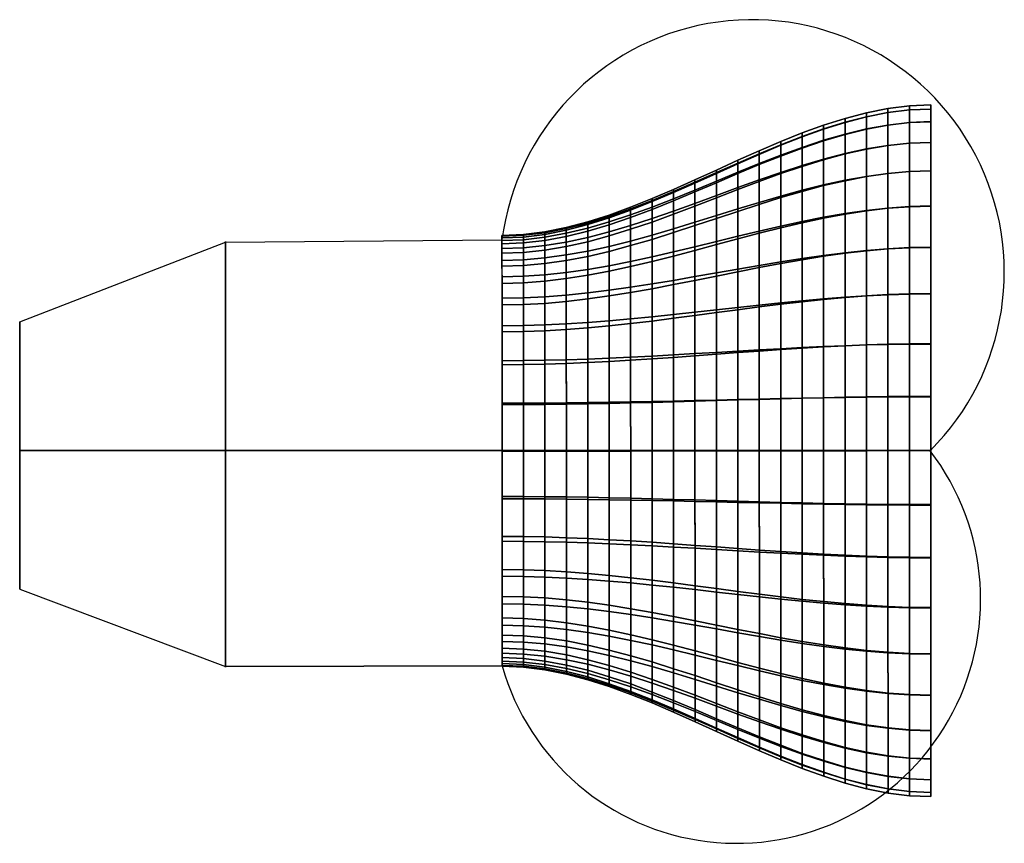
# Model space of a CAD drawing. Header units: millimetres. Extents: x 179.9 to 257, y 59.7 to 124.1.
import ezdxf

# ---------------------------------------------------------------- set-up
doc = ezdxf.new("R2010")
doc.units = ezdxf.units.MM

msp = doc.modelspace()

# ---------------------------------------------------------------- linework, layer by layer
at = {"extrusion": (0, -1, 0)}
for p, q in [((196.034, 90.411, 13.081), (179.918, 90.411, 10.454)), ((196.034, 90.381, -13.081), (179.918, 90.381, -10.454)), ((217.668, 90.411, 29.745), (196.034, 90.411, 13.081)), ((217.668, 90.381, -30.197), (196.034, 90.381, -13.081)), ((251.232, 90.411, 27.061), (217.668, 90.41, 29.758)), ((251.232, 90.381, -27.061), (217.668, 90.333, -29.732))]:
    msp.add_line(p, q, dxfattribs=at)
for points, elevation in [([(179.916, 100.469), (196.031, 106.709), (217.665, 106.881)], 0.452), ([(179.92, 79.573), (196.037, 73.508), (217.671, 73.562), (196.037, 73.508), (217.671, 73.562)], 0.215)]:
    msp.add_lwpolyline(points, dxfattribs=dict(elevation=elevation))
at = {"extrusion": (1, 0.000190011, 0)}
msp.add_circle((89.991, 0, 179.935), 10.454, dxfattribs=at)
for centre, radius, start, end in [((237.243, 104.374), 19.738, 314.91098, 172.70469), ((236.034, 78.776), 19.089, 195.85147, 37.49785)]:
    msp.add_arc(centre, radius, start, end)
msp.add_arc((90.348, 0, 251.249), 27.061, 89.96792, 269.96792, dxfattribs=at)
at = {"extrusion": (1, 0.000190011, -1.04568e-16)}
msp.add_ellipse((196.034, 90.109), major_axis=(0.003, -16.644, 0.696), ratio=0.784961, dxfattribs=at)
msp.add_ellipse((217.668, 90.221), major_axis=(0, -1.245, -29.774), ratio=0.559014, start_param=3.204958, end_param=6.364543, dxfattribs=at)

# ---------------------------------------------------------------- meshes
mesh = msp.add_polymesh((9, 9))
for k, corner in enumerate([(251.227, 116.128, -8.377), (249.549, 116.061, -8.407), (247.87, 115.869, -8.422), (246.192, 115.565, -8.423), (244.514, 115.164, -8.411), (242.836, 114.678, -8.389), (241.158, 114.123, -8.358), (239.48, 113.512, -8.32), (237.802, 112.859, -8.277), (251.227, 117.122, -4.248), (249.548, 117.05, -4.265), (247.87, 116.844, -4.277), (246.192, 116.519, -4.284), (244.514, 116.088, -4.287), (242.836, 115.569, -4.287), (241.158, 114.974, -4.285), (239.48, 114.32, -4.28), (237.802, 113.621, -4.273), (251.226, 117.457, -0.015), (249.548, 117.384, -0.018), (247.87, 117.172, -0.029), (246.192, 116.837, -0.045), (244.514, 116.396, -0.067), (242.836, 115.862, -0.094), (241.158, 115.251, -0.125), (239.48, 114.579, -0.159), (237.802, 113.861, -0.196), (251.227, 117.126, 4.218), (249.548, 117.054, 4.229), (247.87, 116.845, 4.22), (246.192, 116.514, 4.194), (244.514, 116.078, 4.152), (242.836, 115.551, 4.098), (241.158, 114.948, 4.033), (239.48, 114.285, 3.96), (237.802, 113.576, 3.88), (251.227, 116.137, 8.348), (249.549, 116.068, 8.372), (247.87, 115.87, 8.366), (246.192, 115.557, 8.333), (244.514, 115.144, 8.276), (242.836, 114.644, 8.199), (241.158, 114.073, 8.105), (239.48, 113.444, 7.998), (237.802, 112.773, 7.88), (251.227, 114.515, 12.272), (249.549, 114.452, 12.31), (247.871, 114.272, 12.31), (246.193, 113.988, 12.275), (244.514, 113.613, 12.209), (242.836, 113.16, 12.118), (241.158, 112.642, 12.005), (239.48, 112.072, 11.874), (237.802, 111.463, 11.731), (251.227, 112.298, 15.894), (249.549, 112.244, 15.947), (247.871, 112.089, 15.956), (246.193, 111.844, 15.926), (244.515, 111.521, 15.862), (242.837, 111.13, 15.768), (241.159, 110.683, 15.65), (239.481, 110.192, 15.512), (237.803, 109.667, 15.36), (251.228, 109.542, 19.125), (249.55, 109.498, 19.193), (247.872, 109.372, 19.217), (246.194, 109.174, 19.201), (244.515, 108.912, 19.15), (242.837, 108.596, 19.069), (241.159, 108.234, 18.963), (239.481, 107.836, 18.838), (237.803, 107.411, 18.697), (251.229, 106.314, 21.884), (249.55, 106.281, 21.969), (247.872, 106.188, 22.013), (246.194, 106.04, 22.021), (244.516, 105.844, 21.996), (242.838, 105.608, 21.944), (241.16, 105.338, 21.87), (239.482, 105.041, 21.777), (237.804, 104.724, 21.671)]):
    mesh.set_mesh_vertex(divmod(k, 9), corner)
mesh = msp.add_polymesh((9, 9))
for k, corner in enumerate([(251.232, 90.381, -27.061), (249.553, 90.382, -27.195), (247.875, 90.384, -27.328), (246.197, 90.386, -27.462), (244.519, 90.387, -27.596), (242.841, 90.389, -27.729), (241.163, 90.39, -27.863), (239.484, 90.392, -27.996), (237.806, 90.394, -28.13), (251.231, 94.614, -26.731), (249.553, 94.612, -26.862), (247.874, 94.602, -26.994), (246.196, 94.586, -27.126), (244.518, 94.565, -27.259), (242.84, 94.538, -27.391), (241.162, 94.508, -27.524), (239.484, 94.474, -27.657), (237.805, 94.438, -27.79), (251.23, 98.744, -25.742), (249.552, 98.736, -25.864), (247.874, 98.709, -25.978), (246.196, 98.667, -26.086), (244.517, 98.611, -26.189), (242.839, 98.542, -26.286), (241.161, 98.464, -26.38), (239.483, 98.377, -26.47), (237.805, 98.285, -26.557), (251.229, 102.668, -24.119), (249.551, 102.651, -24.227), (247.873, 102.6, -24.317), (246.195, 102.519, -24.392), (244.517, 102.411, -24.454), (242.838, 102.28, -24.504), (241.16, 102.13, -24.544), (239.482, 101.965, -24.577), (237.804, 101.789, -24.604), (251.229, 106.29, -21.902), (249.55, 106.262, -21.994), (247.872, 106.181, -22.061), (246.194, 106.052, -22.105), (244.516, 105.881, -22.129), (242.838, 105.674, -22.136), (241.16, 105.437, -22.13), (239.482, 105.176, -22.112), (237.803, 104.897, -22.085), (251.228, 109.52, -19.146), (249.55, 109.482, -19.222), (247.872, 109.368, -19.268), (246.194, 109.188, -19.289), (244.515, 108.95, -19.286), (242.837, 108.662, -19.264), (241.159, 108.333, -19.225), (239.481, 107.97, -19.174), (237.803, 107.582, -19.112), (251.227, 112.28, -15.919), (249.549, 112.23, -15.979), (247.871, 112.086, -16.01), (246.193, 111.857, -16.015), (244.515, 111.555, -15.998), (242.837, 111.19, -15.962), (241.159, 110.772, -15.91), (239.481, 110.312, -15.845), (237.803, 109.82, -15.77), (251.227, 114.501, -12.299), (249.549, 114.442, -12.344), (247.871, 114.27, -12.365), (246.193, 114, -12.364), (244.514, 113.642, -12.345), (242.836, 113.209, -12.31), (241.158, 112.714, -12.261), (239.48, 112.169, -12.201), (237.802, 111.587, -12.134), (251.227, 116.128, -8.377), (249.549, 116.061, -8.407), (247.87, 115.869, -8.422), (246.192, 115.565, -8.423), (244.514, 115.164, -8.411), (242.836, 114.678, -8.389), (241.158, 114.123, -8.358), (239.48, 113.512, -8.32), (237.802, 112.859, -8.277)]):
    mesh.set_mesh_vertex(divmod(k, 9), corner)
mesh = msp.add_polymesh((9, 9))
for k, corner in enumerate([(237.802, 112.859, -8.277), (236.124, 112.178, -8.231), (234.446, 111.483, -8.182), (232.768, 110.789, -8.134), (231.09, 110.108, -8.087), (229.412, 109.455, -8.044), (227.734, 108.844, -8.006), (226.056, 108.289, -7.975), (224.378, 107.803, -7.953), (237.802, 113.621, -4.273), (236.124, 112.892, -4.265), (234.446, 112.148, -4.257), (232.768, 111.404, -4.249), (231.09, 110.675, -4.241), (229.412, 109.975, -4.234), (227.734, 109.321, -4.23), (226.056, 108.726, -4.227), (224.377, 108.207, -4.227), (237.802, 113.861, -0.196), (236.124, 113.112, -0.234), (234.446, 112.348, -0.273), (232.768, 111.584, -0.311), (231.09, 110.835, -0.349), (229.412, 110.117, -0.386), (227.734, 109.444, -0.42), (226.056, 108.834, -0.451), (224.377, 108.3, -0.478), (237.802, 113.576, 3.88), (236.124, 112.837, 3.796), (234.446, 112.083, 3.71), (232.768, 111.329, 3.624), (231.09, 110.59, 3.539), (229.412, 109.881, 3.46), (227.734, 109.218, 3.386), (226.056, 108.615, 3.321), (224.378, 108.088, 3.267), (237.802, 112.773, 7.88), (236.124, 112.072, 7.756), (234.446, 111.358, 7.629), (232.768, 110.643, 7.501), (231.09, 109.943, 7.377), (229.412, 109.271, 7.259), (227.734, 108.642, 7.152), (226.056, 108.071, 7.058), (224.378, 107.572, 6.981), (237.802, 111.463, 11.731), (236.124, 110.828, 11.579), (234.446, 110.18, 11.422), (232.768, 109.531, 11.266), (231.09, 108.896, 11.114), (229.412, 108.287, 10.971), (227.734, 107.717, 10.84), (226.056, 107.199, 10.727), (224.378, 106.746, 10.636), (237.803, 109.667, 15.36), (236.125, 109.119, 15.198), (234.446, 108.561, 15.03), (232.768, 108.002, 14.863), (231.09, 107.454, 14.701), (229.412, 106.929, 14.548), (227.734, 106.438, 14.411), (226.056, 105.991, 14.292), (224.378, 105.601, 14.199), (237.803, 107.411, 18.697), (236.125, 106.967, 18.546), (234.447, 106.515, 18.39), (232.769, 106.062, 18.234), (231.091, 105.619, 18.084), (229.413, 105.193, 17.943), (227.734, 104.795, 17.817), (226.056, 104.434, 17.711), (224.378, 104.117, 17.63), (237.804, 104.724, 21.671), (236.125, 104.394, 21.556), (234.447, 104.056, 21.436), (232.769, 103.718, 21.316), (231.091, 103.388, 21.2), (229.413, 103.071, 21.094), (227.735, 102.774, 21.001), (226.057, 102.504, 20.927), (224.379, 102.268, 20.875)]):
    mesh.set_mesh_vertex(divmod(k, 9), corner)
mesh = msp.add_polymesh((9, 9))
for k, corner in enumerate([(237.806, 90.394, -28.13), (236.128, 90.395, -28.263), (234.45, 90.397, -28.397), (232.772, 90.398, -28.53), (231.094, 90.4, -28.664), (229.415, 90.402, -28.797), (227.737, 90.403, -28.931), (226.059, 90.405, -29.065), (224.381, 90.407, -29.198), (237.805, 94.438, -27.79), (236.127, 94.4, -27.923), (234.449, 94.362, -28.056), (232.771, 94.323, -28.189), (231.093, 94.285, -28.322), (229.415, 94.249, -28.455), (227.736, 94.216, -28.588), (226.058, 94.185, -28.72), (224.38, 94.159, -28.853), (237.805, 98.285, -26.557), (236.127, 98.188, -26.643), (234.448, 98.09, -26.729), (232.77, 97.991, -26.814), (231.092, 97.895, -26.9), (229.414, 97.802, -26.987), (227.736, 97.716, -27.077), (226.058, 97.637, -27.171), (224.38, 97.569, -27.268), (237.804, 101.789, -24.604), (236.126, 101.605, -24.627), (234.448, 101.417, -24.648), (232.77, 101.23, -24.669), (231.092, 101.046, -24.692), (229.413, 100.869, -24.719), (227.735, 100.704, -24.752), (226.057, 100.555, -24.792), (224.379, 100.424, -24.842), (237.803, 104.897, -22.085), (236.125, 104.606, -22.053), (234.447, 104.31, -22.018), (232.769, 104.013, -21.984), (231.091, 103.722, -21.952), (229.413, 103.443, -21.925), (227.735, 103.182, -21.907), (226.057, 102.945, -21.9), (224.379, 102.738, -21.908), (237.803, 107.582, -19.112), (236.125, 107.178, -19.044), (234.447, 106.766, -18.973), (232.769, 106.353, -18.902), (231.091, 105.949, -18.834), (229.412, 105.562, -18.773), (227.734, 105.199, -18.721), (226.056, 104.87, -18.683), (224.378, 104.582, -18.661), (237.803, 109.82, -15.77), (236.124, 109.308, -15.689), (234.446, 108.785, -15.604), (232.768, 108.262, -15.52), (231.09, 107.749, -15.439), (229.412, 107.257, -15.364), (227.734, 106.797, -15.299), (226.056, 106.379, -15.247), (224.378, 106.014, -15.211), (237.802, 111.587, -12.134), (236.124, 110.98, -12.061), (234.446, 110.36, -11.986), (232.768, 109.74, -11.91), (231.09, 109.133, -11.837), (229.412, 108.551, -11.77), (227.734, 108.006, -11.71), (226.056, 107.511, -11.661), (224.378, 107.078, -11.626), (237.802, 112.859, -8.277), (236.124, 112.178, -8.231), (234.446, 111.483, -8.182), (232.768, 110.789, -8.134), (231.09, 110.108, -8.087), (229.412, 109.455, -8.044), (227.734, 108.844, -8.006), (226.056, 108.289, -7.975), (224.378, 107.803, -7.953)]):
    mesh.set_mesh_vertex(divmod(k, 9), corner)
mesh = msp.add_polymesh((9, 5))
for k, corner in enumerate([(224.378, 107.803, -7.953), (222.699, 107.402, -7.941), (221.021, 107.098, -7.942), (219.343, 106.905, -7.957), (217.665, 106.839, -7.987), (224.377, 108.207, -4.227), (222.699, 107.776, -4.23), (221.021, 107.451, -4.238), (219.343, 107.245, -4.249), (217.665, 107.173, -4.266), (224.377, 108.3, -0.478), (222.699, 107.858, -0.5), (221.021, 107.523, -0.517), (219.343, 107.312, -0.527), (217.665, 107.238, -0.53), (224.378, 108.088, 3.267), (222.699, 107.652, 3.226), (221.021, 107.322, 3.2), (219.343, 107.113, 3.191), (217.665, 107.04, 3.201), (224.378, 107.572, 6.981), (222.7, 107.158, 6.924), (221.021, 106.845, 6.891), (219.343, 106.647, 6.885), (217.665, 106.578, 6.909), (224.378, 106.746, 10.636), (222.7, 106.371, 10.57), (221.022, 106.087, 10.535), (219.343, 105.907, 10.535), (217.665, 105.845, 10.573), (224.378, 105.601, 14.199), (222.7, 105.277, 14.134), (221.022, 105.033, 14.104), (219.344, 104.877, 14.114), (217.665, 104.823, 14.167), (224.378, 104.117, 17.63), (222.7, 103.856, 17.579), (221.022, 103.657, 17.563), (219.344, 103.532, 17.587), (217.666, 103.488, 17.656), (224.379, 102.268, 20.875), (222.7, 102.072, 20.85), (221.022, 101.924, 20.858), (219.344, 101.831, 20.902), (217.666, 101.798, 20.987)]):
    mesh.set_mesh_vertex(divmod(k, 5), corner)
mesh = msp.add_polymesh((9, 5))
for k, corner in enumerate([(224.381, 90.407, -29.198), (222.703, 90.408, -29.332), (221.025, 90.41, -29.465), (219.346, 90.411, -29.599), (217.668, 90.413, -29.732), (224.38, 94.159, -28.853), (222.702, 94.137, -28.985), (221.024, 94.121, -29.118), (219.346, 94.112, -29.25), (217.667, 94.109, -29.381), (224.38, 97.569, -27.268), (222.701, 97.512, -27.371), (221.023, 97.47, -27.479), (219.345, 97.444, -27.593), (217.667, 97.436, -27.715), (224.379, 100.424, -24.842), (222.701, 100.316, -24.904), (221.023, 100.234, -24.979), (219.344, 100.183, -25.069), (217.666, 100.167, -25.177), (224.379, 102.738, -21.908), (222.7, 102.567, -21.932), (221.022, 102.438, -21.976), (219.344, 102.357, -22.043), (217.666, 102.329, -22.135), (224.378, 104.582, -18.661), (222.7, 104.344, -18.658), (221.022, 104.164, -18.678), (219.344, 104.05, -18.725), (217.666, 104.011, -18.801), (224.378, 106.014, -15.211), (222.7, 105.712, -15.194), (221.022, 105.483, -15.199), (219.344, 105.339, -15.23), (217.665, 105.289, -15.29), (224.378, 107.078, -11.626), (222.7, 106.72, -11.607), (221.021, 106.45, -11.606), (219.343, 106.278, -11.627), (217.665, 106.219, -11.672), (224.378, 107.803, -7.953), (222.699, 107.402, -7.941), (221.021, 107.098, -7.942), (219.343, 106.905, -7.957), (217.665, 106.839, -7.987)]):
    mesh.set_mesh_vertex(divmod(k, 5), corner)
mesh = msp.add_polymesh((5, 9))
for k, corner in enumerate([(251.229, 106.314, 21.884), (249.55, 106.281, 21.969), (247.872, 106.188, 22.013), (246.194, 106.04, 22.021), (244.516, 105.844, 21.996), (242.838, 105.608, 21.944), (241.16, 105.338, 21.87), (239.482, 105.041, 21.777), (237.804, 104.724, 21.671), (251.229, 102.695, 24.105), (249.551, 102.673, 24.206), (247.873, 102.611, 24.275), (246.195, 102.512, 24.315), (244.517, 102.383, 24.329), (242.838, 102.226, 24.322), (241.16, 102.047, 24.298), (239.482, 101.85, 24.258), (237.804, 101.64, 24.208), (251.23, 98.773, 25.732), (249.552, 98.76, 25.849), (247.874, 98.726, 25.945), (246.196, 98.671, 26.022), (244.517, 98.6, 26.084), (242.839, 98.513, 26.133), (241.161, 98.414, 26.17), (239.483, 98.305, 26.198), (237.805, 98.189, 26.219), (251.231, 94.644, 26.726), (249.553, 94.639, 26.854), (247.874, 94.625, 26.975), (246.196, 94.604, 27.089), (244.518, 94.576, 27.197), (242.84, 94.542, 27.299), (241.162, 94.503, 27.398), (239.484, 94.46, 27.492), (237.805, 94.415, 27.584), (251.232, 90.411, 27.061), (249.553, 90.411, 27.196), (247.875, 90.41, 27.331), (246.197, 90.41, 27.466), (244.519, 90.409, 27.601), (242.841, 90.409, 27.736), (241.163, 90.408, 27.87), (239.484, 90.408, 28.005), (237.806, 90.408, 28.14)]):
    mesh.set_mesh_vertex(divmod(k, 9), corner)
mesh = msp.add_polymesh((5, 9))
for k, corner in enumerate([(237.804, 104.724, 21.671), (236.125, 104.394, 21.556), (234.447, 104.056, 21.436), (232.769, 103.718, 21.316), (231.091, 103.388, 21.2), (229.413, 103.071, 21.094), (227.735, 102.774, 21.001), (226.057, 102.504, 20.927), (224.379, 102.268, 20.875), (237.804, 101.64, 24.208), (236.126, 101.42, 24.151), (234.448, 101.196, 24.09), (232.77, 100.972, 24.029), (231.092, 100.753, 23.971), (229.413, 100.542, 23.921), (227.735, 100.346, 23.882), (226.057, 100.166, 23.857), (224.379, 100.01, 23.85), (237.805, 98.189, 26.219), (236.127, 98.068, 26.236), (234.448, 97.944, 26.25), (232.77, 97.821, 26.265), (231.092, 97.699, 26.282), (229.414, 97.583, 26.303), (227.736, 97.474, 26.331), (226.058, 97.376, 26.368), (224.38, 97.289, 26.416), (237.805, 94.415, 27.584), (236.127, 94.367, 27.675), (234.449, 94.319, 27.764), (232.771, 94.271, 27.854), (231.093, 94.223, 27.944), (229.415, 94.178, 28.036), (227.736, 94.135, 28.131), (226.058, 94.096, 28.229), (224.38, 94.062, 28.331), (237.806, 90.408, 28.14), (236.128, 90.407, 28.275), (234.45, 90.407, 28.41), (232.772, 90.406, 28.545), (231.094, 90.406, 28.68), (229.415, 90.405, 28.814), (227.737, 90.405, 28.949), (226.059, 90.404, 29.084), (224.381, 90.404, 29.219)]):
    mesh.set_mesh_vertex(divmod(k, 9), corner)
mesh = msp.add_polymesh((5, 5))
for k, corner in enumerate([(224.379, 102.268, 20.875), (222.7, 102.072, 20.85), (221.022, 101.924, 20.858), (219.344, 101.831, 20.902), (217.666, 101.798, 20.987), (224.379, 100.01, 23.85), (222.701, 99.88, 23.865), (221.023, 99.782, 23.905), (219.345, 99.72, 23.973), (217.666, 99.698, 24.074), (224.38, 97.289, 26.416), (222.701, 97.217, 26.479), (221.023, 97.163, 26.556), (219.345, 97.128, 26.652), (217.667, 97.116, 26.769), (224.38, 94.062, 28.331), (222.702, 94.034, 28.439), (221.024, 94.013, 28.553), (219.346, 93.999, 28.674), (217.668, 93.994, 28.802), (224.381, 90.404, 29.219), (222.703, 90.404, 29.354), (221.025, 90.403, 29.489), (219.346, 90.403, 29.624), (217.668, 90.402, 29.758)]):
    mesh.set_mesh_vertex(divmod(k, 5), corner)
mesh = msp.add_polymesh((5, 5))
for k, corner in enumerate([(224.383, 78.537, 20.888), (222.705, 78.732, 20.864), (221.027, 78.879, 20.871), (219.349, 78.972, 20.915), (217.67, 79.005, 21), (224.383, 80.798, 23.861), (222.704, 80.927, 23.875), (221.026, 81.025, 23.915), (219.348, 81.087, 23.984), (217.67, 81.108, 24.085), (224.382, 83.522, 26.424), (222.704, 83.593, 26.486), (221.026, 83.647, 26.564), (219.348, 83.681, 26.66), (217.669, 83.693, 26.776), (224.382, 86.751, 28.335), (222.703, 86.778, 28.443), (221.025, 86.799, 28.557), (219.347, 86.813, 28.678), (217.669, 86.817, 28.807), (224.381, 90.41, 29.219), (222.703, 90.41, 29.354), (221.025, 90.41, 29.489), (219.346, 90.41, 29.624), (217.668, 90.41, 29.758)]):
    mesh.set_mesh_vertex(divmod(k, 5), corner)
mesh = msp.add_polymesh((9, 5))
for k, corner in enumerate([(224.381, 90.342, -29.198), (222.703, 90.34, -29.332), (221.025, 90.337, -29.465), (219.346, 90.335, -29.599), (217.668, 90.333, -29.732), (224.382, 86.591, -28.849), (222.703, 86.611, -28.981), (221.025, 86.627, -29.113), (219.347, 86.635, -29.245), (217.669, 86.637, -29.377), (224.382, 83.182, -27.26), (222.704, 83.238, -27.363), (221.026, 83.28, -27.471), (219.348, 83.305, -27.585), (217.67, 83.312, -27.708), (224.383, 80.33, -24.831), (222.705, 80.437, -24.893), (221.026, 80.518, -24.968), (219.348, 80.568, -25.058), (217.67, 80.584, -25.166), (224.383, 78.019, -21.894), (222.705, 78.189, -21.919), (221.027, 78.318, -21.963), (219.349, 78.398, -22.029), (217.67, 78.425, -22.122), (224.384, 76.179, -18.645), (222.705, 76.416, -18.642), (221.027, 76.596, -18.663), (219.349, 76.709, -18.709), (217.671, 76.747, -18.785), (224.384, 74.75, -15.193), (222.706, 75.052, -15.177), (221.027, 75.28, -15.182), (219.349, 75.423, -15.214), (217.671, 75.472, -15.274), (224.384, 73.69, -11.607), (222.706, 74.047, -11.588), (221.028, 74.318, -11.588), (219.349, 74.488, -11.609), (217.671, 74.547, -11.654), (224.384, 72.969, -7.933), (222.706, 73.37, -7.922), (221.028, 73.674, -7.923), (219.349, 73.865, -7.938), (217.671, 73.931, -7.969)]):
    mesh.set_mesh_vertex(divmod(k, 5), corner)
mesh = msp.add_polymesh((5, 9))
for k, corner in enumerate([(237.809, 76.087, 21.687), (236.131, 76.417, 21.571), (234.452, 76.753, 21.451), (232.774, 77.09, 21.33), (231.096, 77.42, 21.215), (229.418, 77.737, 21.108), (227.74, 78.033, 21.015), (226.061, 78.302, 20.94), (224.383, 78.537, 20.888), (237.808, 79.174, 24.221), (236.13, 79.393, 24.163), (234.452, 79.616, 24.102), (232.774, 79.839, 24.041), (231.096, 80.058, 23.983), (229.417, 80.268, 23.933), (227.739, 80.464, 23.893), (226.061, 80.642, 23.868), (224.383, 80.798, 23.861), (237.808, 82.627, 26.228), (236.13, 82.747, 26.245), (234.451, 82.87, 26.259), (232.773, 82.993, 26.273), (231.095, 83.114, 26.29), (229.417, 83.23, 26.311), (227.739, 83.338, 26.339), (226.06, 83.436, 26.376), (224.382, 83.522, 26.424), (237.807, 86.403, 27.589), (236.129, 86.45, 27.679), (234.451, 86.497, 27.769), (232.772, 86.545, 27.858), (231.094, 86.592, 27.948), (229.416, 86.637, 28.04), (227.738, 86.679, 28.135), (226.06, 86.717, 28.233), (224.382, 86.751, 28.335), (237.806, 90.411, 28.14), (236.128, 90.411, 28.275), (234.45, 90.411, 28.41), (232.772, 90.41, 28.545), (231.094, 90.41, 28.68), (229.415, 90.41, 28.814), (227.737, 90.41, 28.949), (226.059, 90.41, 29.084), (224.381, 90.41, 29.219)]):
    mesh.set_mesh_vertex(divmod(k, 9), corner)
mesh = msp.add_polymesh((9, 9))
for k, corner in enumerate([(237.806, 90.361, -28.13), (236.128, 90.359, -28.263), (234.45, 90.357, -28.397), (232.772, 90.354, -28.53), (231.094, 90.352, -28.664), (229.415, 90.349, -28.797), (227.737, 90.347, -28.931), (226.059, 90.345, -29.065), (224.381, 90.342, -29.198), (237.807, 86.318, -27.785), (236.129, 86.354, -27.918), (234.451, 86.392, -28.051), (232.772, 86.43, -28.185), (231.094, 86.467, -28.318), (229.416, 86.502, -28.45), (227.738, 86.535, -28.583), (226.06, 86.565, -28.716), (224.382, 86.591, -28.849), (237.808, 82.472, -26.548), (236.13, 82.568, -26.635), (234.451, 82.666, -26.72), (232.773, 82.764, -26.805), (231.095, 82.859, -26.891), (229.417, 82.951, -26.979), (227.739, 83.037, -27.069), (226.06, 83.115, -27.163), (224.382, 83.182, -27.26), (237.808, 78.97, -24.591), (236.13, 79.153, -24.614), (234.452, 79.341, -24.636), (232.774, 79.528, -24.657), (231.096, 79.711, -24.68), (229.417, 79.886, -24.707), (227.739, 80.051, -24.74), (226.061, 80.2, -24.781), (224.383, 80.33, -24.831), (237.809, 75.865, -22.069), (236.131, 76.155, -22.037), (234.453, 76.451, -22.003), (232.774, 76.747, -21.968), (231.096, 77.038, -21.937), (229.418, 77.316, -21.91), (227.74, 77.576, -21.893), (226.061, 77.812, -21.886), (224.383, 78.019, -21.894), (237.81, 73.183, -19.093), (236.131, 73.586, -19.026), (234.453, 73.998, -18.955), (232.775, 74.41, -18.884), (231.097, 74.814, -18.817), (229.418, 75.201, -18.756), (227.74, 75.563, -18.705), (226.062, 75.892, -18.667), (224.384, 76.179, -18.645), (237.81, 70.949, -15.748), (236.132, 71.461, -15.668), (234.453, 71.983, -15.584), (232.775, 72.506, -15.5), (231.097, 73.018, -15.42), (229.419, 73.509, -15.345), (227.74, 73.968, -15.281), (226.062, 74.386, -15.229), (224.384, 74.75, -15.193), (237.81, 69.186, -12.11), (236.132, 69.793, -12.038), (234.454, 70.412, -11.963), (232.775, 71.031, -11.888), (231.097, 71.638, -11.816), (229.419, 72.219, -11.749), (227.741, 72.763, -11.69), (226.062, 73.258, -11.642), (224.384, 73.69, -11.607), (237.811, 67.918, -8.252), (236.132, 68.599, -8.206), (234.454, 69.293, -8.158), (232.776, 69.987, -8.111), (231.097, 70.667, -8.065), (229.419, 71.32, -8.022), (227.741, 71.93, -7.985), (226.062, 72.485, -7.955), (224.384, 72.969, -7.933)]):
    mesh.set_mesh_vertex(divmod(k, 9), corner)
mesh = msp.add_polymesh((5, 9))
for k, corner in enumerate([(251.235, 74.502, 21.902), (249.556, 74.534, 21.987), (247.878, 74.628, 22.031), (246.2, 74.775, 22.038), (244.522, 74.97, 22.013), (242.844, 75.205, 21.962), (241.165, 75.474, 21.887), (239.487, 75.77, 21.794), (237.809, 76.087, 21.687), (251.234, 78.124, 24.119), (249.556, 78.145, 24.22), (247.878, 78.207, 24.288), (246.199, 78.305, 24.328), (244.521, 78.434, 24.343), (242.843, 78.59, 24.336), (241.165, 78.768, 24.311), (239.487, 78.964, 24.271), (237.808, 79.174, 24.221), (251.233, 82.048, 25.742), (249.555, 82.06, 25.858), (247.877, 82.094, 25.954), (246.199, 82.148, 26.032), (244.52, 82.219, 26.094), (242.842, 82.305, 26.142), (241.164, 82.403, 26.179), (239.486, 82.511, 26.207), (237.808, 82.627, 26.228), (251.232, 86.177, 26.731), (249.554, 86.182, 26.859), (247.876, 86.195, 26.98), (246.198, 86.216, 27.094), (244.52, 86.244, 27.202), (242.842, 86.277, 27.304), (241.163, 86.316, 27.402), (239.485, 86.358, 27.497), (237.807, 86.403, 27.589), (251.232, 90.411, 27.061), (249.553, 90.411, 27.196), (247.875, 90.411, 27.331), (246.197, 90.411, 27.466), (244.519, 90.411, 27.601), (242.841, 90.411, 27.736), (241.163, 90.411, 27.87), (239.484, 90.411, 28.005), (237.806, 90.411, 28.14)]):
    mesh.set_mesh_vertex(divmod(k, 9), corner)
mesh = msp.add_polymesh((9, 9))
for k, corner in enumerate([(251.232, 90.381, -27.061), (249.553, 90.378, -27.195), (247.875, 90.376, -27.328), (246.197, 90.374, -27.462), (244.519, 90.371, -27.596), (242.841, 90.369, -27.729), (241.163, 90.366, -27.863), (239.484, 90.364, -27.996), (237.806, 90.361, -28.13), (251.232, 86.148, -26.726), (249.554, 86.149, -26.858), (247.876, 86.158, -26.99), (246.198, 86.173, -27.122), (244.52, 86.194, -27.254), (242.842, 86.22, -27.387), (241.163, 86.249, -27.52), (239.485, 86.282, -27.652), (237.807, 86.318, -27.785), (251.233, 82.019, -25.732), (249.555, 82.026, -25.854), (247.877, 82.052, -25.969), (246.199, 82.093, -26.077), (244.52, 82.149, -26.18), (242.842, 82.217, -26.277), (241.164, 82.294, -26.371), (239.486, 82.38, -26.461), (237.808, 82.472, -26.548), (251.234, 78.097, -24.105), (249.556, 78.113, -24.213), (247.878, 78.163, -24.303), (246.199, 78.244, -24.379), (244.521, 78.351, -24.44), (242.843, 78.481, -24.491), (241.165, 78.63, -24.531), (239.487, 78.795, -24.564), (237.808, 78.97, -24.591), (251.235, 74.477, -21.884), (249.556, 74.504, -21.976), (247.878, 74.585, -22.043), (246.2, 74.713, -22.087), (244.522, 74.884, -22.112), (242.844, 75.09, -22.119), (241.165, 75.326, -22.113), (239.487, 75.587, -22.095), (237.809, 75.865, -22.069), (251.235, 71.25, -19.125), (249.557, 71.288, -19.2), (247.879, 71.401, -19.247), (246.201, 71.58, -19.267), (244.522, 71.818, -19.265), (242.844, 72.105, -19.243), (241.166, 72.434, -19.205), (239.488, 72.796, -19.154), (237.81, 73.183, -19.093), (251.236, 68.494, -15.894), (249.558, 68.543, -15.954), (247.879, 68.687, -15.985), (246.201, 68.914, -15.991), (244.523, 69.216, -15.975), (242.845, 69.581, -15.939), (241.166, 69.998, -15.887), (239.488, 70.458, -15.822), (237.81, 70.949, -15.748), (251.236, 66.277, -12.272), (249.558, 66.336, -12.317), (247.88, 66.506, -12.338), (246.202, 66.776, -12.338), (244.523, 67.134, -12.319), (242.845, 67.566, -12.284), (241.167, 68.06, -12.236), (239.489, 68.605, -12.177), (237.81, 69.186, -12.11), (251.236, 64.654, -8.348), (249.558, 64.72, -8.379), (247.88, 64.912, -8.394), (246.202, 65.215, -8.395), (244.524, 65.616, -8.384), (242.845, 66.101, -8.362), (241.167, 66.655, -8.332), (239.489, 67.266, -8.295), (237.811, 67.918, -8.252)]):
    mesh.set_mesh_vertex(divmod(k, 9), corner)
mesh = msp.add_polymesh((9, 5))
for k, corner in enumerate([(224.384, 72.969, -7.933), (222.706, 73.37, -7.922), (221.028, 73.674, -7.923), (219.349, 73.865, -7.938), (217.671, 73.931, -7.969), (224.384, 72.57, -4.207), (222.706, 73, -4.211), (221.028, 73.325, -4.218), (219.35, 73.53, -4.23), (217.671, 73.601, -4.247), (224.384, 72.481, -0.458), (222.706, 72.922, -0.48), (221.028, 73.256, -0.497), (219.35, 73.467, -0.508), (217.671, 73.54, -0.511), (224.384, 72.697, 3.287), (222.706, 73.133, 3.245), (221.028, 73.462, 3.219), (219.35, 73.671, 3.21), (217.671, 73.743, 3.22), (224.384, 73.218, 7), (222.706, 73.63, 6.943), (221.028, 73.943, 6.91), (219.349, 74.14, 6.903), (217.671, 74.209, 6.927), (224.384, 74.047, 10.654), (222.706, 74.422, 10.588), (221.028, 74.705, 10.553), (219.349, 74.884, 10.552), (217.671, 74.946, 10.59), (224.384, 75.197, 14.216), (222.706, 75.519, 14.151), (221.027, 75.763, 14.121), (219.349, 75.918, 14.13), (217.671, 75.972, 14.183), (224.383, 76.684, 17.645), (222.705, 76.945, 17.594), (221.027, 77.143, 17.578), (219.349, 77.268, 17.602), (217.671, 77.311, 17.67), (224.383, 78.537, 20.888), (222.705, 78.732, 20.864), (221.027, 78.879, 20.871), (219.349, 78.972, 20.915), (217.67, 79.005, 21)]):
    mesh.set_mesh_vertex(divmod(k, 5), corner)
mesh = msp.add_polymesh((9, 9))
for k, corner in enumerate([(237.811, 67.918, -8.252), (236.132, 68.599, -8.206), (234.454, 69.293, -8.158), (232.776, 69.987, -8.111), (231.097, 70.667, -8.065), (229.419, 71.32, -8.022), (227.741, 71.93, -7.985), (226.062, 72.485, -7.955), (224.384, 72.969, -7.933), (237.811, 67.161, -4.247), (236.132, 67.89, -4.24), (234.454, 68.633, -4.233), (232.776, 69.376, -4.225), (231.097, 70.105, -4.218), (229.419, 70.803, -4.213), (227.741, 71.457, -4.208), (226.063, 72.051, -4.206), (224.384, 72.57, -4.207), (237.811, 66.926, -0.169), (236.132, 67.674, -0.208), (234.454, 68.437, -0.248), (232.776, 69.201, -0.288), (231.097, 69.949, -0.327), (229.419, 70.666, -0.364), (227.741, 71.338, -0.399), (226.063, 71.948, -0.43), (224.384, 72.481, -0.458), (237.811, 67.215, 3.906), (236.132, 67.953, 3.821), (234.454, 68.706, 3.734), (232.776, 69.46, 3.647), (231.097, 70.198, 3.562), (229.419, 70.906, 3.481), (227.741, 71.569, 3.407), (226.063, 72.171, 3.342), (224.384, 72.697, 3.287), (237.81, 68.023, 7.905), (236.132, 68.722, 7.78), (234.454, 69.436, 7.652), (232.776, 70.15, 7.524), (231.097, 70.85, 7.399), (229.419, 71.521, 7.281), (227.741, 72.148, 7.173), (226.062, 72.719, 7.078), (224.384, 73.218, 7), (237.81, 69.337, 11.754), (236.132, 69.971, 11.602), (234.454, 70.619, 11.445), (232.775, 71.266, 11.288), (231.097, 71.9, 11.135), (229.419, 72.509, 10.991), (227.74, 73.078, 10.86), (226.062, 73.595, 10.746), (224.384, 74.047, 10.654), (237.81, 71.137, 15.381), (236.132, 71.684, 15.219), (234.453, 72.242, 15.051), (232.775, 72.8, 14.883), (231.097, 73.346, 14.72), (229.419, 73.87, 14.567), (227.74, 74.361, 14.429), (226.062, 74.807, 14.31), (224.384, 75.197, 14.216), (237.809, 73.397, 18.716), (236.131, 73.84, 18.564), (234.453, 74.291, 18.408), (232.775, 74.743, 18.252), (231.096, 75.186, 18.101), (229.418, 75.61, 17.959), (227.74, 76.007, 17.833), (226.062, 76.368, 17.727), (224.383, 76.684, 17.645), (237.809, 76.087, 21.687), (236.131, 76.417, 21.571), (234.452, 76.753, 21.451), (232.774, 77.09, 21.33), (231.096, 77.42, 21.215), (229.418, 77.737, 21.108), (227.74, 78.033, 21.015), (226.061, 78.302, 20.94), (224.383, 78.537, 20.888)]):
    mesh.set_mesh_vertex(divmod(k, 9), corner)
mesh = msp.add_polymesh((9, 9))
for k, corner in enumerate([(251.236, 64.654, -8.348), (249.558, 64.72, -8.379), (247.88, 64.912, -8.394), (246.202, 65.215, -8.395), (244.524, 65.616, -8.384), (242.845, 66.101, -8.362), (241.167, 66.655, -8.332), (239.489, 67.266, -8.295), (237.811, 67.918, -8.252), (251.237, 63.665, -4.218), (249.558, 63.736, -4.235), (247.88, 63.942, -4.247), (246.202, 64.266, -4.255), (244.524, 64.696, -4.259), (242.846, 65.215, -4.259), (241.167, 65.809, -4.257), (239.489, 66.463, -4.253), (237.811, 67.161, -4.247), (251.237, 63.335, 0.015), (249.559, 63.407, 0.012), (247.88, 63.619, 0.001), (246.202, 63.952, -0.016), (244.524, 64.394, -0.038), (242.846, 64.927, -0.066), (241.167, 65.537, -0.097), (239.489, 66.208, -0.132), (237.811, 66.926, -0.169), (251.237, 63.67, 4.248), (249.558, 63.742, 4.259), (247.88, 63.951, 4.249), (246.202, 64.28, 4.223), (244.524, 64.716, 4.181), (242.846, 65.242, 4.126), (241.167, 65.844, 4.061), (239.489, 66.507, 3.987), (237.811, 67.215, 3.906), (251.236, 64.664, 8.377), (249.558, 64.732, 8.401), (247.88, 64.93, 8.394), (246.202, 65.242, 8.361), (244.524, 65.655, 8.304), (242.845, 66.153, 8.226), (241.167, 66.724, 8.132), (239.489, 67.352, 8.024), (237.81, 68.023, 7.905), (251.236, 66.291, 12.299), (249.558, 66.353, 12.337), (247.88, 66.532, 12.337), (246.202, 66.815, 12.301), (244.523, 67.19, 12.235), (242.845, 67.642, 12.143), (241.167, 68.159, 12.029), (239.489, 68.729, 11.898), (237.81, 69.337, 11.754), (251.236, 68.512, 15.919), (249.558, 68.565, 15.972), (247.879, 68.72, 15.981), (246.201, 68.964, 15.95), (244.523, 69.286, 15.886), (242.845, 69.676, 15.791), (241.166, 70.122, 15.673), (239.488, 70.613, 15.534), (237.81, 71.137, 15.381), (251.235, 71.271, 19.146), (249.557, 71.315, 19.215), (247.879, 71.44, 19.238), (246.201, 71.638, 19.222), (244.522, 71.899, 19.171), (242.844, 72.214, 19.09), (241.166, 72.575, 18.983), (239.488, 72.972, 18.857), (237.809, 73.397, 18.716), (251.235, 74.502, 21.902), (249.556, 74.534, 21.987), (247.878, 74.628, 22.031), (246.2, 74.775, 22.038), (244.522, 74.97, 22.013), (242.844, 75.205, 21.962), (241.165, 75.474, 21.887), (239.487, 75.77, 21.794), (237.809, 76.087, 21.687)]):
    mesh.set_mesh_vertex(divmod(k, 9), corner)

doc.saveas('drawing.dxf')
